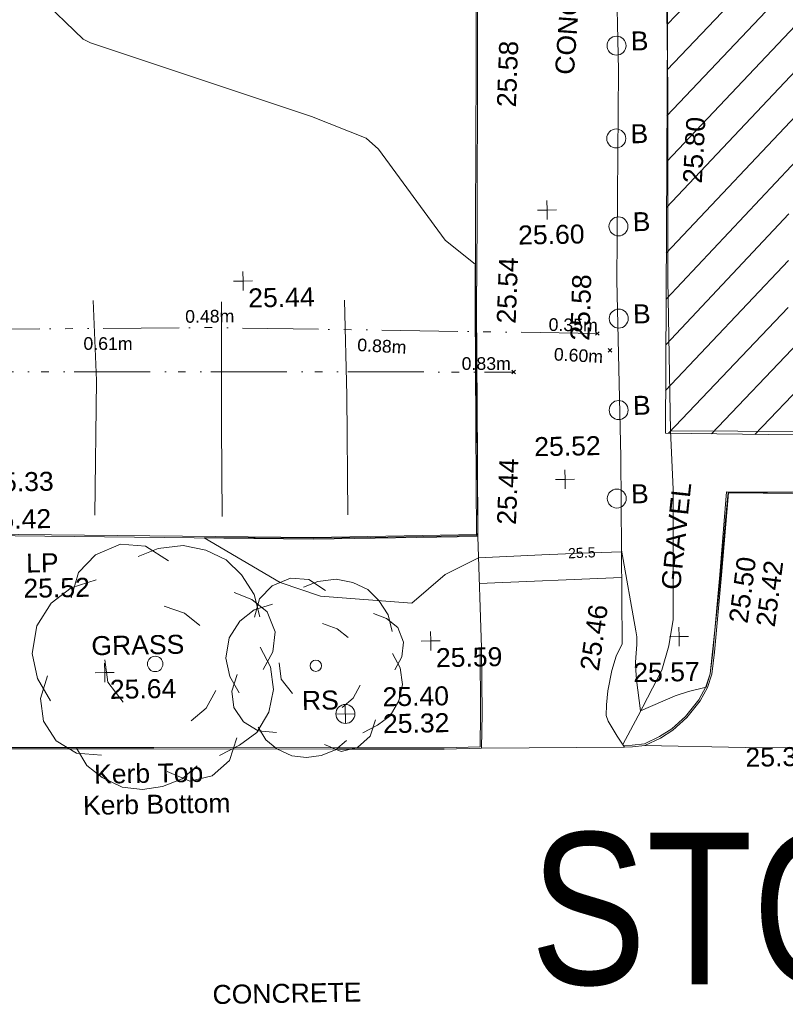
# Model space of a CAD drawing. Header units: millimetres. Extents: x -287732 to 520720, y -103372 to 287754.
# Tile 165 of 256: x -149992 to -134881, y 171697 to 191141. Entities that reach past the tile are written whole.
import ezdxf

# ---------------------------------------------------------------- set-up
doc = ezdxf.new("R2010")
doc.units = ezdxf.units.MM
for name, pattern in [('IMPORT-UG_EIR_QLB2 _2_', [2750, 1500, -300.0000000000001, 0, -300.0000000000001, 150, -300.0000000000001, 0, -200]), ('IMPORT-UG_ELEC_LV_QLB2 _2_', [2700, 1500, -300.0000000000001, 0, -250, 150, -300.0000000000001, 0, -200]), ('IMPORT-UG_ELEC_STREET LIGHTING_QLB2 _2_', [2700, 1500, -300.0000000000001, 0, -250, 150, -300.0000000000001, 0, -200])]:
    doc.linetypes.add(name, pattern=pattern)
for name, color, linetype, lineweight, true_color in [('00_TOPO_FENCE', 7, 'Continuous', 9, 0x3f7f4f), ('00_TOPO_FOOTPATH', 7, 'Continuous', 9, 0xa50000), ('00_TOPO_FURN_BOLLARD', 7, 'Continuous', 9, 0x666666), ('00_TOPO_FURN_LAMP_POST', 7, 'Continuous', 9, 0x666666), ('00_TOPO_FURN_SIGN', 7, 'Continuous', 9, 0x666666), ('00_TOPO_KERB_BOTTOM', 1, 'Continuous', 9, 0xff0000), ('00_TOPO_KERB_TOP', 7, 'Continuous', 9, 0xa500a5), ('00_TOPO_LEVEL_SPOT', 7, 'Continuous', 9, 0x666666), ('00_TOPO_ROAD_MARKING_WHITE_CONTINUOUS', 7, 'Continuous', 9, 0x999999), ('00_TOPO_TREE', 7, 'Continuous', 9, 0x666666), ('00_UAV_FORM_LINES', 7, 'Continuous', 9, 0x666666), ('01_DTM_CONTOUR_MNR', 7, 'Continuous', 9, 0xa5a552), ('01_DTM_CONTOUR_MNR_LABELS', 7, 'Continuous', 9, 0xa5a552), ('12333-PUM-2D-U-0001-C01 - Rev2_REVIT IMPORT_dwg', 7, 'Continuous', 9, 0x767676), ('PUM-EIRCOMM-NOTES', 6, 'Continuous', 9, 0xff00ff), ('PUM-EIRCOMM-QLB2', 6, 'IMPORT-UG_EIR_QLB2 _2_', 9, 0xff00ff), ('PUM-ELECTRIC-LV-QLB2', 1, 'IMPORT-UG_ELEC_LV_QLB2 _2_', 9, 0xff0000), ('PUM-ELECTRIC-SL-QLB2', 7, 'IMPORT-UG_ELEC_STREET LIGHTING_QLB2 _2_', 9, 0xff7f7f), ('PUM-UNABLE TO SURVEY', 190, 'Continuous', 9, 0x7f00ff)]:
    doc.layers.add(name, color=color, linetype=linetype, lineweight=lineweight, true_color=true_color)
for name, color, linetype, lineweight in [('00_TOPO_SURFACE', 7, 'Continuous', 9), ('00_TOPO_SURVEY_TEXT', 7, 'Continuous', 9), ('A_RHA_Text', 7, 'Continuous', 9), ('GEN-TEXT', 7, 'Continuous', 9)]:
    doc.layers.add(name, color=color, linetype=linetype, lineweight=lineweight)
doc.styles.add('Arial Narrow', font='ARIALN.TTF', dxfattribs={"height": 3000})
doc.styles.add('Arial_1', font='arial.ttf', dxfattribs={"height": 250})
doc.styles.add('Swis721 Lt BT_1', font='swissl.ttf', dxfattribs={"height": 200})
doc.styles.add('Swis721 Lt BT_2', font='swissl.ttf', dxfattribs={"height": 375})

# ---------------------------------------------------------------- blocks, each defined once
blk = doc.blocks.new('12333-PUM-2D-U-0001-C01 - Rev2_REVIT IMPORT_dwg_CONIFEROUS_TREE-2077152-Site Location Plan Proposed')
at = {"layer": '00_TOPO_TREE', "color": 254, "true_color": 0xcccccc, "flags": 128}
for points in [[(533756145.5992728, 725737721.5526826), (533756294.063173, 725738216.4323498), (533756640.47894, 725738562.8481168), (533757135.3586074, 725738760.7999835), (533757630.2382744, 725738711.3120168), (533758075.6299748, 725738414.3842165)], [(533757481.7743743, 725738513.3601501), (533757877.678108, 725738661.8240501), (533758372.5577751, 725738711.3120168), (533758817.9494758, 725738612.3360834), (533759213.8532095, 725738414.3842165), (533759510.7810097, 725738117.4564162), (533759758.2208433, 725737721.5526826), (533759857.1967767, 725737276.1609821)], [(533755700.2075725, 725735692.5460472), (533755452.7677389, 725736137.9377476), (533755353.7918054, 725736632.8174148), (533755452.7677389, 725737177.1850486), (533755749.6955392, 725737622.5767491), (533756145.5992728, 725737919.5045494), (533756640.47894, 725738067.9684496)], [(533759362.3171096, 725737771.0406493), (533759708.7328767, 725737622.5767491), (533760005.6606769, 725737375.1369157), (533760154.124577, 725736979.2331817), (533760104.6366103, 725736583.3294481), (533759906.6847435, 725736236.913681)], [(533757976.6540415, 725737523.6008158), (533758372.5577751, 725737375.1369157), (533758669.4855756, 725737127.6970819)], [(533759857.1967767, 725736682.3053814), (533760055.1486436, 725736286.4016478), (533760104.6366103, 725735841.0099473), (533760005.6606769, 725735395.6182467), (533759758.2208433, 725734999.7145131), (533759411.8050764, 725734752.2746794), (533759015.9013425, 725734554.3228126)], [(533757135.3586074, 725735643.0580804), (533756838.4308069, 725736038.9618142), (533756788.9428401, 725736484.3535146)], [(533756689.9669067, 725734603.8107792), (533756195.0872396, 725734653.2987461), (533755799.1835058, 725734900.7385796), (533755551.7436723, 725735296.6423134), (533755502.2557056, 725735742.034014), (533755650.7196056, 725736187.4257143)], [(533758966.4133758, 725735841.0099473), (533758768.461509, 725735494.5941802), (533758471.5337086, 725735247.1543466)], [(533758570.509642, 725734356.3709457), (533758273.5818418, 725734108.931112), (533757877.678108, 725733960.4672118), (533757481.7743743, 725733910.9792452), (533757085.8706406, 725733960.4672118), (533756689.9669067, 725734158.4190788), (533756393.0391064, 725734405.8589123), (533756195.0872396, 725734752.2746794)], [(533759362.3171096, 725734900.7385796), (533759213.8532095, 725734455.3468792), (533758867.4374424, 725734158.4190788), (533758422.0457418, 725734059.4431454), (533757976.6540415, 725734257.3950123)]]:
    blk.add_lwpolyline(points, dxfattribs=at)
at = {"layer": '00_TOPO_TREE', "color": 254, "true_color": 0xcccccc}
blk.add_circle((533757778.7021746, 725736385.3775812), 152.6651782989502, dxfattribs=at)
blk = doc.blocks.new('12333-PUM-2D-U-0001-C01 - Rev2_REVIT IMPORT_dwg_CONIFEROUS_TREE-2077153-Site Location Plan Proposed')
at = {"layer": '00_TOPO_TREE', "color": 254, "true_color": 0xcccccc, "flags": 128}
for points in [[(533759752.6825154, 725737272.1987138), (533759861.2787918, 725737634.1863016), (533760114.6701033, 725737887.5776132), (533760476.6576912, 725738032.3726481), (533760838.645279, 725737996.1738894), (533761164.4341081, 725737778.9813368)], [(533760730.0490026, 725737851.3788544), (533761019.6390728, 725737959.9751307), (533761381.6266608, 725737996.1738894), (533761707.4154899, 725737923.7763718), (533761997.0055601, 725737778.9813368), (533762214.1981127, 725737561.788784), (533762395.1919068, 725737272.1987138), (533762467.5894243, 725736946.4098847)], [(533759426.8936864, 725735788.0496038), (533759245.8998926, 725736113.8384328), (533759173.5023749, 725736475.8260205), (533759245.8998926, 725736874.0123671), (533759463.0924452, 725737199.8011962), (533759752.6825154, 725737416.993749), (533760114.6701033, 725737525.5900252)], [(533762105.6018365, 725737308.3974726), (533762358.9931479, 725737199.8011962), (533762576.1857007, 725737018.8074024), (533762684.7819769, 725736729.2173321), (533762648.5832182, 725736439.6272618), (533762503.7881832, 725736186.2359502)], [(533761092.0365905, 725737127.4036788), (533761381.6266608, 725737018.8074024), (533761598.8192134, 725736837.8136083)], [(533762467.5894243, 725736512.0247794), (533762612.3844594, 725736222.4347092), (533762648.5832182, 725735896.64588), (533762576.1857007, 725735570.8570508), (533762395.1919068, 725735281.2669808), (533762141.8005953, 725735100.2731867), (533761852.2105249, 725734955.4781516)], [(533760476.6576912, 725735751.8508449), (533760259.4651385, 725736041.4409151), (533760223.2663796, 725736367.2297441)], [(533760150.8688621, 725734991.6769105), (533759788.8812742, 725735027.8756692), (533759499.291204, 725735208.8694631), (533759318.2974101, 725735498.4595333), (533759282.0986513, 725735824.2483625), (533759390.6949276, 725736150.0371915)], [(533761816.0117661, 725735896.64588), (533761671.2167311, 725735643.2545686), (533761454.0241783, 725735462.2607746)], [(533762105.6018365, 725735208.8694631), (533761997.0055601, 725734883.0806341), (533761743.6142486, 725734665.8880813), (533761417.8254195, 725734593.4905639), (533761092.0365905, 725734738.2855989)], [(533761526.4216959, 725734810.6831166), (533761309.2291432, 725734629.6893226), (533761019.6390728, 725734521.0930463), (533760730.0490026, 725734484.8942875), (533760440.4589325, 725734521.0930463), (533760150.8688621, 725734665.8880813), (533759933.6763095, 725734846.8818753), (533759788.8812742, 725735100.2731867)]]:
    blk.add_lwpolyline(points, dxfattribs=at)
at = {"layer": '00_TOPO_TREE', "color": 254, "true_color": 0xcccccc}
blk.add_circle((533760947.2415554, 725736294.8322266), 111.6693679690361, dxfattribs=at)
blk = doc.blocks.new('12333-PUM-2D-U-0001-C01 - Rev2_REVIT IMPORT_dwg_MSL_Bollard_2-2077182-Site Location Plan Proposed')
at = {"layer": '00_TOPO_FURN_BOLLARD', "color": 254, "true_color": 0xcccccc}
blk.add_circle((0, 0), 62.50000000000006, dxfattribs=at)
blk = doc.blocks.new('12333-PUM-2D-U-0001-C01 - Rev2_REVIT IMPORT_dwg_MSL_RoadSign_SYM-2077193-Site Location Plan Proposed')
at = {"layer": '00_TOPO_FURN_SIGN', "color": 254, "true_color": 0xcccccc}
for p, q in [((-500.2287617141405, 0), (499.7712382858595, 0)), ((-0.2287617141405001, -500.0000000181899), (-0.2287617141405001, 499.9999999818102))]:
    blk.add_line(p, q, dxfattribs=at)
blk.add_circle((-0.2287617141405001, 0), 500.0000000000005, dxfattribs=at)
blk = doc.blocks.new('12333-PUM-2D-U-0001-C01 - Rev2_REVIT IMPORT_dwg_MM-2077200-Site Location Plan Proposed')
at = {"layer": '00_TOPO_LEVEL_SPOT', "color": 254, "true_color": 0xcccccc, "flags": 128}
for points in [[(0, -500.0000000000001), (0, 0), (-500.0000000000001, 0)], [(500.0000000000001, 0), (0, 0), (0, 500.0000000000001)]]:
    blk.add_lwpolyline(points, dxfattribs=at)
blk = doc.blocks.new('12333-PUM-2D-U-0001-C01 - Rev2_REVIT IMPORT_dwg_MGS62954_T2_Galway_ITM_3d_Rev1-2077680-Site Location Plan Proposed')
at = {"layer": '00_TOPO_FENCE', "color": 254, "true_color": 0xcccccc, "flags": 128}
blk.add_lwpolyline([(533768215.8416362, 725757536.2187309), (533768191.1803311, 725754320.3365005), (533768114.3010144, 725751238.9276832), (533768092.3385236, 725747529.8456814), (533768029.1240534, 725743793.2849807), (533768026.670091, 725740809.8511417), (533770682.0758315, 725740753.2846724), (533775716.3029948, 725740630.0719427), (533777256.9058492, 725740597.3050126)], dxfattribs=at)
at = {"layer": '00_TOPO_FOOTPATH', "color": 254, "true_color": 0xcccccc}
blk.add_line((533764221.3900322, 725736591.9083192), (533764188.3496305, 725738793.1318289), dxfattribs=at)
at = {"layer": '00_TOPO_FOOTPATH', "color": 254, "true_color": 0xcccccc, "flags": 128}
blk.add_lwpolyline([(533767303.1672249, 725757909.6274561), (533767105.5665622, 725752166.8425095), (533767123.0820006, 725747945.7849776), (533767021.4559379, 725743802.2015591), (533767040.9969133, 725740310.2921853), (533766997.6537306, 725736619.7766178), (533766880.0000001, 725736380), (533766790.0000001, 725736100.0000001), (533766700.0000001, 725735700.0000002), (533766670.0000001, 725735420.0000001), (533766660.0000001, 725735210.0000001), (533766700.0000001, 725735100), (533766870, 725734800.0000001), (533767013.2531131, 725734578.510957)], dxfattribs=at)
at = {"layer": '00_TOPO_KERB_BOTTOM', "color": 254, "true_color": 0xcccccc, "flags": 128}
for points in [[(533764221.390032, 725736591.9083194), (533764211.1104037, 725735285.648146), (533764191.5612988, 725734611.4322), (533763452.9286447, 725734602.7591096), (533761362.8901128, 725734638.3509636), (533757723.2751303, 725734706.9379501), (533754065.0800176, 725734771.1108311)], [(533754478.8991872, 725739008.2026986), (533760944.6489325, 725738824.0416968), (533764161.5044495, 725738830.7166826), (533764173.5358188, 725739832.5158507), (533764215.263859, 725743307.0261511), (533764254.4421207, 725745000.2351573), (533764316.9330837, 725748076.0882626), (533764385.0065314, 725752423.502402)], [(533777030.8193415, 725739383.3027772), (533774702.6522352, 725739416.7431731), (533771887.8192552, 725739492.5563607), (533769148.3387694, 725739565.8413721), (533768985.6986678, 725737944.0162284), (533768881.4666006, 725737001.3138921), (533768817.422602, 725736422.0830582), (533768759.0658089, 725735993.1946981), (533768666.2034228, 725735726.8088391), (533768521.620688, 725735467.8835813), (533768250.1211695, 725735141.4775566), (533767970.0943946, 725734901.1051308), (533767723.5565366, 725734747.2342867), (533767412.5540955, 725734608.8626469), (533767167.3907654, 725734580.9791515), (533767013.2531131, 725734578.510957)]]:
    blk.add_lwpolyline(points, dxfattribs=at)
at = {"layer": '00_TOPO_KERB_TOP', "color": 254, "true_color": 0xcccccc, "flags": 128}
for points in [[(533764194.1803983, 725736592.1224461), (533764183.9030311, 725735286.1495875), (533764165.1194148, 725734638.3340691), (533763453.0005705, 725734629.9723063), (533761363.3781064, 725734665.5570749), (533757723.7700993, 725734734.14393), (533754065.5374691, 725734798.317469)], [(533754464.1468498, 725738981.4013714), (533760945.2785298, 725738796.8022528), (533764188.3496305, 725738793.1318289), (533764207.1075673, 725740357.452393), (533764242.4704221, 725743306.5422574), (533764281.6462036, 725744999.6440806), (533764344.1392328, 725748075.5988945), (533764386.7258829, 725750795.3348715)], [(533777031.2997264, 725739416.7478358), (533774703.3427336, 725739450.185214), (533771888.7173187, 725739525.9928113), (533769110.0306612, 725739588.6831944), (533768952.506247, 725737948.1758939), (533768784.2228561, 725736426.1764717), (533768726.3756067, 725736001.0329617), (533768635.5784435, 725735740.5714182), (533768493.9258204, 725735486.8935363), (533768226.2026983, 725735165.0276248), (533767950.2327813, 725734928.1375688), (533767707.8269275, 725734776.8456186), (533767403.6599629, 725734641.5152286), (533767165.2279491, 725734614.397315), (533767012.7175735, 725734611.955178)]]:
    blk.add_lwpolyline(points, dxfattribs=at)
at = {"layer": '00_TOPO_ROAD_MARKING_WHITE_CONTINUOUS', "color": 254, "true_color": 0xcccccc, "flags": 128}
for points in [[(533756680.0000001, 725743580.0000002), (533756719.9999999, 725742000.0000001), (533756639.9999999, 725739340.0000001)], [(533759149.9999999, 725739270), (533759169.9999999, 725741060.0000002), (533759210, 725743510.0000001)], [(533761640.0000002, 725743500.0000004), (533761650.0000001, 725741620.0000002), (533761630.0000001, 725739260.0000002)]]:
    blk.add_lwpolyline(points, dxfattribs=at)
at = {"layer": '00_TOPO_SURFACE', "color": 254, "true_color": 0xcccccc}
blk.add_line((533767013.2531129, 725734578.5109574), (533764191.5612987, 725734611.4322), dxfattribs=at)
at = {"layer": '00_TOPO_SURFACE', "color": 254, "true_color": 0xcccccc, "flags": 128}
blk.add_lwpolyline([(533767412.5540955, 725734608.8626469), (533769394.3667569, 725734529.2638137), (533773340.5916352, 725734440.2046175), (533776861.7767143, 725734384.2930611)], dxfattribs=at)
at = {"layer": '00_UAV_FORM_LINES', "color": 254, "true_color": 0xcccccc}
blk.add_line((533767013.0235509, 725737928.461349), (533764202.3152149, 725737862.7141713), dxfattribs=at)
at = {"layer": '00_UAV_FORM_LINES', "color": 254, "true_color": 0xcccccc, "flags": 128}
blk.add_lwpolyline([(533766978.301644, 725734632.5507421), (533767288.4269999, 725735193.6915001), (533767776.427, 725736086.6915001), (533767923.427, 725736565.6915001), (533768017.427, 725737085.6915), (533768026.427, 725737582.6915001), (533768058.427, 725739655.6915002), (533768026.670091, 725740809.8511417)], dxfattribs=at)
at = {"layer": '01_DTM_CONTOUR_MNR', "color": 254, "true_color": 0xcccccc, "flags": 128}
blk.add_lwpolyline([(533771890.0000001, 725739494.0000002), (533769424.0000001, 725739566.0000001), (533769145.5555558, 725739572.2222223), (533769083.3333334, 725739030.0000001), (533768965.8454107, 725737946.0386475), (533768923.974359, 725737596.7948718), (533768780.0000001, 725736430.0000002), (533768730, 725736000), (533768640.0000001, 725735740), (533768292.2696418, 725735657.0960776), (533768031.2284731, 725735576.377344), (533767340, 725735290.0000001), (533767271.6390295, 725735906.4252052), (533767261.0000002, 725736095.2424244), (533767260.1993248, 725736257.4913287), (533767274.6159218, 725736433.402002), (533767291.3172888, 725736604.1675389), (533767289.8010137, 725736753.5357614), (533767272.7275132, 725736874.1926335), (533767020.0000001, 725738470.0000002), (533767016.4018008, 725738437.876196), (533766231.7303939, 725738422.0867622), (533765448.1179577, 725738406.3186373), (533764194.5568889, 725738366.2093319), (533763530.891331, 725738053.5268152), (533762864.0126412, 725737494.4543406), (533761062.8355723, 725737663.3880159), (533760275.3234712, 725737949.8657981), (533758790.0000001, 725738860), (533759796.7149811, 725738837.4327443), (533760943.5714286, 725738812.857143), (533762065.5143079, 725738810.4253675), (533764172.5000001, 725738813.3333336), (533764188.5457876, 725738865.6190476), (533764201.923077, 725740252.9807694), (533764214.8310226, 725741785.1516467), (533764229.6695402, 725743310.0000002), (533764240, 725744160.0000001), (533763645.7012007, 725744652.7018396), (533762360.0291121, 725746470.1200874), (533762121.0037187, 725746693.635487), (533761050.0000001, 725747140.0000001), (533756713.410703, 725748670.5303297), (533756575.4035985, 725748745.3881631), (533755710.0000001, 725749610)], dxfattribs=at)
for name, p, xscale, yscale, zscale in [('12333-PUM-2D-U-0001-C01 - Rev2_REVIT IMPORT_dwg_MSL_Bollard_2-2077182-Site Location Plan Proposed', (533767095.4210576, 725748433.2238357), 3, 3, 3), ('12333-PUM-2D-U-0001-C01 - Rev2_REVIT IMPORT_dwg_MSL_Bollard_2-2077182-Site Location Plan Proposed', (533767058.1282367, 725746601.348052), 3, 3, 3), ('12333-PUM-2D-U-0001-C01 - Rev2_REVIT IMPORT_dwg_MM-2077200-Site Location Plan Proposed', (533765668.953108, 725745212.2275573), 0.375, 0.375, 0.375), ('12333-PUM-2D-U-0001-C01 - Rev2_REVIT IMPORT_dwg_MSL_Bollard_2-2077182-Site Location Plan Proposed', (533767070.9165173, 725744864.1587261), 3, 3, 3), ('12333-PUM-2D-U-0001-C01 - Rev2_REVIT IMPORT_dwg_MM-2077200-Site Location Plan Proposed', (533759645.1807556, 725743913.1995836), 0.375, 0.375, 0.375), ('12333-PUM-2D-U-0001-C01 - Rev2_REVIT IMPORT_dwg_MSL_Bollard_2-2077182-Site Location Plan Proposed', (533767044.5988017, 725743043.6712873), 3, 3, 3), ('12333-PUM-2D-U-0001-C01 - Rev2_REVIT IMPORT_dwg_MSL_Bollard_2-2077182-Site Location Plan Proposed', (533767012.1837291, 725741237.9373444), 3, 3, 3), ('12333-PUM-2D-U-0001-C01 - Rev2_REVIT IMPORT_dwg_MM-2077200-Site Location Plan Proposed', (533765929.3645425, 725739887.9664853), 0.375, 0.375, 0.375), ('12333-PUM-2D-U-0001-C01 - Rev2_REVIT IMPORT_dwg_MSL_Bollard_2-2077182-Site Location Plan Proposed', (533766944.2291814, 725739491.5704205), 3, 3, 3), ('12333-PUM-2D-U-0001-C01 - Rev2_REVIT IMPORT_dwg_MM-2077200-Site Location Plan Proposed', (533763225.5019291, 725736745.6502767), 0.375, 0.375, 0.375), ('12333-PUM-2D-U-0001-C01 - Rev2_REVIT IMPORT_dwg_MM-2077200-Site Location Plan Proposed', (533768125.1514833, 725736746.0639821), 0.375, 0.375, 0.375), ('12333-PUM-2D-U-0001-C01 - Rev2_REVIT IMPORT_dwg_MM-2077200-Site Location Plan Proposed', (533756780.5472271, 725736232.1642416), 0.375, 0.375, 0.375), ('12333-PUM-2D-U-0001-C01 - Rev2_REVIT IMPORT_dwg_MSL_RoadSign_SYM-2077193-Site Location Plan Proposed', (533761514.4542792, 725735332.1839136), 0.375, 0.375, 0.375)]:
    blk.add_blockref(name, p, dxfattribs=dict(xscale=xscale, yscale=yscale, zscale=zscale))
for name in ['12333-PUM-2D-U-0001-C01 - Rev2_REVIT IMPORT_dwg_CONIFEROUS_TREE-2077152-Site Location Plan Proposed', '12333-PUM-2D-U-0001-C01 - Rev2_REVIT IMPORT_dwg_CONIFEROUS_TREE-2077153-Site Location Plan Proposed']:
    blk.add_blockref(name, (0, 0))
at = {"layer": '00_TOPO_FENCE', "color": 251, "true_color": 0x666666, "insert": (533768355.3438644, 725745705.2968198), "char_height": 375, "width": 1495.902363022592, "attachment_point": 1, "rotation": 85.75355534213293, "line_spacing_factor": 1.005061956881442, "style": 'Swis721 Lt BT_2'}
blk.add_mtext('25.80', dxfattribs=at)
at = {"layer": '00_TOPO_FOOTPATH', "color": 251, "true_color": 0x666666, "char_height": 375, "width": 1495.902363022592, "attachment_point": 1, "line_spacing_factor": 1.005061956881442, "style": 'Swis721 Lt BT_2'}
for s, insert, rotation in [('25.58', (533766082.6221477, 725742630.755846), 87.27202375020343), ('25.46', (533766157.202041, 725736137.8516454), 80.94873070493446)]:
    blk.add_mtext(s, dxfattribs=dict(at, insert=insert, rotation=rotation))
at = {"layer": '00_TOPO_FURN_BOLLARD', "char_height": 375, "width": 398.9072968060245, "attachment_point": 1, "line_spacing_factor": 1.005061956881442, "style": 'Swis721 Lt BT_2'}
for insert in [(533767378.1793774, 725748707.4211856), (533767340.8865562, 725746875.5454019), (533767353.6748371, 725745138.3560761), (533767327.3571215, 725743317.8686372), (533767294.9420488, 725741512.1346943), (533767226.9875012, 725739765.7677703)]:
    blk.add_mtext('B', dxfattribs=dict(at, insert=insert))
at = {"layer": '00_TOPO_FURN_LAMP_POST', "char_height": 375, "attachment_point": 1, "line_spacing_factor": 1.005061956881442, "style": 'Swis721 Lt BT_2'}
for s, insert, width in [('LP', (533755266.0793094, 725738607.8487573), 707.5855621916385), ('25.52', (533755203.7967247, 725738109.8999139), 1495.902363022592)]:
    blk.add_mtext(s, dxfattribs=dict(at, insert=insert, width=width))
at = {"layer": '00_TOPO_FURN_SIGN', "insert": (533760660.677699, 725735799.6846509), "char_height": 375, "width": 783.5679044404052, "attachment_point": 1, "line_spacing_factor": 1.005061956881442, "style": 'Swis721 Lt BT_2'}
blk.add_mtext('RS', dxfattribs=at)
at = {"layer": '00_TOPO_KERB_BOTTOM', "color": 251, "true_color": 0x666666, "char_height": 375, "width": 1495.902363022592, "attachment_point": 1, "line_spacing_factor": 1.005061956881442, "style": 'Swis721 Lt BT_2'}
for s, insert, rotation in [('25.58', (533764712.5198852, 725747267.0894531), 86.8617221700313), ('25.44', (533764570.4066543, 725739022.3525101), 86.89206545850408), ('25.42', (533769644.6721684, 725736942.4961724), 81.51505802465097)]:
    blk.add_mtext(s, dxfattribs=dict(at, insert=insert, rotation=rotation))
at = {"layer": '00_TOPO_KERB_BOTTOM', "color": 251, "true_color": 0x666666, "char_height": 375, "attachment_point": 1, "line_spacing_factor": 1.005061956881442, "style": 'Swis721 Lt BT_2'}
for s, insert, width in [('25.33', (533754527.2227129, 725740216.1104488), 1495.902363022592), ('25.32', (533762253.6012602, 725735313.7177901), 1495.902363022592), ('Kerb Bottom', (533756304.3047424, 725733802.7987194), 3414.456504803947)]:
    blk.add_mtext(s, dxfattribs=dict(at, insert=insert, width=width))
at = {"layer": '00_TOPO_KERB_TOP', "color": 251, "true_color": 0x666666, "char_height": 375, "width": 1495.902363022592, "attachment_point": 1, "line_spacing_factor": 1.005061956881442, "style": 'Swis721 Lt BT_2'}
for s, insert, rotation in [('25.54', (533764634.2147483, 725742994.5977548), 86.89206545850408), ('25.50', (533769110.1648491, 725737024.4179692), 81.51505802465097)]:
    blk.add_mtext(s, dxfattribs=dict(at, insert=insert, rotation=rotation))
at = {"layer": '00_TOPO_KERB_TOP', "color": 251, "true_color": 0x666666, "char_height": 375, "attachment_point": 1, "line_spacing_factor": 1.005061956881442, "style": 'Swis721 Lt BT_2'}
for s, insert, width in [('25.42', (533754464.1, 725739479.7925018), 1495.902363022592), ('25.40', (533762253.7012601, 725735844.0806838), 1495.902363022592), ('Kerb Top', (533756534.1102025, 725734415.7557077), 2493.170605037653)]:
    blk.add_mtext(s, dxfattribs=dict(at, insert=insert, width=width))
at = {"layer": '00_TOPO_LEVEL_SPOT', "char_height": 375, "width": 1495.902363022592, "attachment_point": 1, "line_spacing_factor": 1.005061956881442, "style": 'Swis721 Lt BT_2'}
for s, insert in [('25.60', (533765088.3185716, 725744914.732957)), ('25.44', (533759740.2808529, 725743765.8102244)), ('25.52', (533765333.7021136, 725740731.1187512)), ('25.59', (533763320.5808527, 725736598.3102245)), ('25.64', (533756875.5808528, 725736084.8102247)), ('25.57', (533767210.5716673, 725736237.2448062))]:
    blk.add_mtext(s, dxfattribs=dict(at, insert=insert))
at = {"layer": '00_TOPO_SURFACE', "color": 251, "true_color": 0x666666, "insert": (533769394.4, 725734524.529608), "char_height": 375, "width": 1495.902363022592, "attachment_point": 1, "line_spacing_factor": 1.005061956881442, "style": 'Swis721 Lt BT_2'}
blk.add_mtext('25.35', dxfattribs=at)
at = {"layer": '00_TOPO_SURVEY_TEXT', "color": 251, "true_color": 0x666666, "char_height": 375, "attachment_point": 1, "line_spacing_factor": 1.005061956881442, "style": 'Swis721 Lt BT_2'}
for s, insert, width, rotation in [('CONCRETE', (533765869.1187472, 725747896.4625558), 3286.236302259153, 84.917305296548), ('GRAVEL', (533767787.6174302, 725737699.4452544), 2322.210334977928, 82.92537302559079)]:
    blk.add_mtext(s, dxfattribs=dict(at, insert=insert, width=width, rotation=rotation))
for s, insert, width in [('GRASS', (533756525.679783, 725736953.2539182), 2018.280965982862), ('CONCRETE', (533758795.9535229, 725730024.9394888), 3286.236302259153)]:
    blk.add_mtext(s, dxfattribs=dict(at, insert=insert, width=width))
at = {"layer": '01_DTM_CONTOUR_MNR_LABELS', "color": 251, "true_color": 0x666666, "insert": (533766232.6145471, 725738532.7628399), "char_height": 200, "width": 620.5117196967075, "attachment_point": 2, "rotation": 1.2997734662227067, "line_spacing_factor": 1.005061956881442, "style": 'Swis721 Lt BT_1'}
blk.add_mtext('25.5', dxfattribs=at)
blk = doc.blocks.new('12333-PUM-2D-U-0001-C01 - Rev2_REVIT IMPORT_dwg-1620468-Site Location Plan Proposed')
at = {"layer": 'PUM-UNABLE TO SURVEY', "true_color": 0xffffd4}
h = blk.add_hatch(dxfattribs=at)
h.set_pattern_fill('FP_12', style=0, pattern_type=2)
h.set_pattern_definition([(45, (-533641079.65, -725615854.3560001), (-441.9417382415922, 441.9417382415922), [])])
h.paths.add_polyline_path([(140970.3501529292, 120250.643821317), (146061.3501528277, 120366.6438213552), (148091.0699788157, 121467.5355084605), (149767.1471665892, 121400.7882925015), (149826.3501529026, 121708.6438212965), (151731.350152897, 121403.8438213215), (151716.9389013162, 121323.1408124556), (153551.3057733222, 121250.0899514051), (153560.1501529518, 121480.0438212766), (155503.2501529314, 121480.0438212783), (155503.2501529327, 121172.3567455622), (157605.3501529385, 121088.6438213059), (157065.3501529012, 144482.6438213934), (175086.350152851, 144480.6438212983), (176746.3501528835, 146023.6438213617), (172843.7316528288, 147528.9658213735), (173338.6739911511, 175796.3692980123), (140026.0186528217, 176401.9833213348), (140028.2829734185, 176531.7061614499), (138356.741365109, 176568.5343297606), (138112.5926718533, 163525.9954559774), (137857.9316529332, 148319.2853214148), (137827.9418640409, 148319.8087951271), (137797.2156320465, 146678.3983150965), (130049.3501528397, 146808.6438212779), (127301.3501529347, 145010.6438213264), (126845.3501529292, 124909.6438213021), (140019.3501529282, 124510.6438213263), (140924.4375823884, 120456.3089638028)])
h.paths.add_polyline_path([(142549.2501529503, 122013.4438213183), (141939.6501528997, 128109.4438213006), (145140.0501528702, 128414.243821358), (145711.5501528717, 122318.2438213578), (143523.3984174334, 122107.3376299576)])
h.paths.add_polyline_path([(156227.1501528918, 122394.4438213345), (156227.1501528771, 122799.1296352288), (149501.6245217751, 123012.8231277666), (149504.2240842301, 123174.8324217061), (149445.3501529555, 122546.8438213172), (148264.2501528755, 122623.0438212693), (148378.550152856, 123842.2438212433), (149559.6501529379, 123766.0438213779), (149517.1038931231, 123312.2170499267), (152873.8338432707, 123055.7519301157), (156227.1501528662, 123099.0105069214), (156227.1501528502, 123537.4438213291), (157370.1501528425, 123537.4438212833), (157370.1501528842, 122394.4438212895), (156679.7991877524, 122394.4438213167)])
h.paths.add_polyline_path([(135386.4501529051, 126509.2438213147), (129290.4501528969, 126661.6438213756), (129366.6501529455, 129404.8438212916), (135462.6501529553, 129252.4438213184)])
h.paths.add_polyline_path([(133748.1501529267, 131005.0438212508), (130700.1501528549, 131309.8438213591), (131385.9501529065, 137405.8438213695), (134395.8501528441, 137101.0438213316), (133774.8328444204, 131256.1750353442)])
h.paths.add_polyline_path([(123791.3501529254, 148495.6438213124), (125962.8758490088, 148831.2361022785), (126057.907814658, 154829.4881495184), (124252.3501529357, 176312.6438213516), (119637.3501528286, 179332.6438213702), (91445.35015290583, 180677.6438213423), (91482.35015291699, 179887.643821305), (123767.2119867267, 148519.0968936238)])
h.paths.add_polyline_path([(195364.0617147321, 187389.5906704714), (138295.3501528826, 199555.6438213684), (100054.3501528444, 198088.6438213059), (99954.35015286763, 197228.6438213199), (107251.4784825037, 197782.5141120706), (122069.3501528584, 198129.6438213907), (132241.3501528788, 197737.6438212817), (136290.3501528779, 198486.6438213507), (136971.651110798, 197569.6615461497), (136433.5006318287, 189862.6526837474), (173568.1456173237, 188304.2714601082), (173574.3584918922, 188602.3933637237), (183059.4321529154, 188452.4238212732), (183056.4645273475, 188282.4086663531), (185602.4321528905, 188263.4238213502), (185594.3357990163, 187799.5840185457), (194908.7873000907, 187408.6965781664)])
at = {"layer": 'GEN-TEXT', "color": 253, "true_color": 0xaaaaaa}
for p, q in [((125500.9948138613, 126867.288482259), (125571.7054919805, 126937.9991603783)), ((125571.7054919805, 126867.288482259), (125500.9948138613, 126937.9991603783)), ((125744.9948138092, 126529.2884822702), (125815.7054919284, 126599.9991603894)), ((125815.7054919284, 126529.2884822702), (125744.9948138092, 126599.9991603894)), ((123837.9948138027, 126135.2884822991), (123908.7054919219, 126205.9991604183)), ((123908.7054919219, 126135.2884822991), (123837.9948138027, 126205.9991604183))]:
    blk.add_line(p, q, dxfattribs=at)
at = {"layer": 'PUM-EIRCOMM-QLB2', "color": 211, "true_color": 0xffaaff, "flags": 128}
blk.add_lwpolyline([(125536.3501529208, 126902.6438213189), (117893.3501528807, 127154.6438212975), (111414.3501528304, 127212.6438213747), (104979.350152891, 127454.6438213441), (97701.35015284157, 127724.6438213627), (90076.35015284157, 128093.6438213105), (80499.35015290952, 128485.6438213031), (72439.35015285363, 128849.6438213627), (65408.35015289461, 128919.6438213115), (56680.3501528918, 128740.6438213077), (50349.35015288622, 128614.6438213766), (44215.35015292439, 128524.6438212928), (36505.35015284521, 128441.6438213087), (27943.35015292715, 128578.6438212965), (18379.3501529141, 128740.6438213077), (3219.350152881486, 128449.6438213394), (-5003.649847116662, 128811.643821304), (-10370.55843718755, 129137.9235599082)], dxfattribs=at)
at = {"layer": 'PUM-ELECTRIC-SL-QLB2', "color": 254, "true_color": 0xffd4d4, "flags": 128}
blk.add_lwpolyline([(47851.97751446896, 125297.809945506), (49276.35015291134, 125179.6438213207), (52960.35015291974, 125174.6438213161), (59739.3501529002, 126261.6438213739), (65454.35015286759, 127007.6438213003), (70469.35015288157, 127254.6438213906), (77722.35015290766, 127105.6438212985), (89978.35015284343, 126818.6438212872), (101867.3501529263, 126659.6438213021), (110367.3501529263, 126411.6438212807), (123873.3501528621, 126170.6438213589)], dxfattribs=at)
at = {"layer": 'PUM-UNABLE TO SURVEY', "color": 7, "true_color": 0xffffd4, "flags": 128}
blk.add_lwpolyline([(149767.1471665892, 121400.7882925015), (148088.3501528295, 121467.6438213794), (146061.3501528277, 120366.6438213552), (140970.3501529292, 120250.643821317), (140019.3501529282, 124510.6438213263), (126845.3501529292, 124909.6438213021), (127301.3501529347, 145010.6438213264), (130049.3501528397, 146808.6438212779), (137797.2156320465, 146678.3983150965), (137827.9444721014, 148319.9481190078)], dxfattribs=at)
blk.add_blockref('12333-PUM-2D-U-0001-C01 - Rev2_REVIT IMPORT_dwg_MGS62954_T2_Galway_ITM_3d_Rev1-2077680-Site Location Plan Proposed', (-533641079.6498471, -725615854.3561786))
at = {"layer": 'PUM-EIRCOMM-NOTES', "char_height": 250, "width": 1160.025439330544, "attachment_point": 2, "line_spacing_factor": 0.9417779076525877, "style": 'Arial_1'}
for s, insert, rotation in [('0.48m', (117896.4588097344, 127501.9024545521), 359.48710195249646), ('0.35m', (125068.8495826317, 127205.9222997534), 358.1115651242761)]:
    blk.add_mtext(s, dxfattribs=dict(at, insert=insert, rotation=rotation))
at = {"layer": 'PUM-ELECTRIC-LV-QLB2', "char_height": 250, "width": 1160.025439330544, "attachment_point": 2, "line_spacing_factor": 0.9417779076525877, "style": 'Arial_1'}
for s, insert, rotation in [('0.61m', (115880.9021845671, 126997.3628099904), 358.76765118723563), ('0.88m', (121291.0884592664, 126854.1383116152), 355.9487167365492), ('0.60m', (125167.0845999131, 126601.2445483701), 355.9487167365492)]:
    blk.add_mtext(s, dxfattribs=dict(at, insert=insert, rotation=rotation))
at = {"layer": 'PUM-ELECTRIC-SL-QLB2', "insert": (123336.9261766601, 126472.7389399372), "char_height": 250, "width": 1160.025439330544, "attachment_point": 2, "rotation": 358.9777271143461, "line_spacing_factor": 0.9417779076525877, "style": 'Arial_1'}
blk.add_mtext('0.83m', dxfattribs=at)

msp = doc.modelspace()

# ---------------------------------------------------------------- block references
at = {"layer": '12333-PUM-2D-U-0001-C01 - Rev2_REVIT IMPORT_dwg', "color": 254, "linetype": 'IMPORT-UG_ELEC_STREET LIGHTING_QLB2 _2_', "true_color": 0xffd4d4, "rotation": 0.9999999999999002}
msp.add_blockref('12333-PUM-2D-U-0001-C01 - Rev2_REVIT IMPORT_dwg-1620468-Site Location Plan Proposed', (-261895.0770586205, 55869.5817132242), dxfattribs=at)

# ---------------------------------------------------------------- next in the draw order: texts
at = {"layer": 'A_RHA_Text', "lineweight": 35, "insert": (-139914.2397497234, 175088.6947639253), "char_height": 3000, "width": 17316.45, "attachment_point": 1, "style": 'Arial Narrow', "bg_fill": 3, "box_fill_scale": 1.25, "bg_fill_color": 256, "bg_fill_true_color": 13158600, "bg_fill_transparency": 0}
msp.add_mtext('STORES', dxfattribs=at)

doc.saveas('drawing.dxf')
